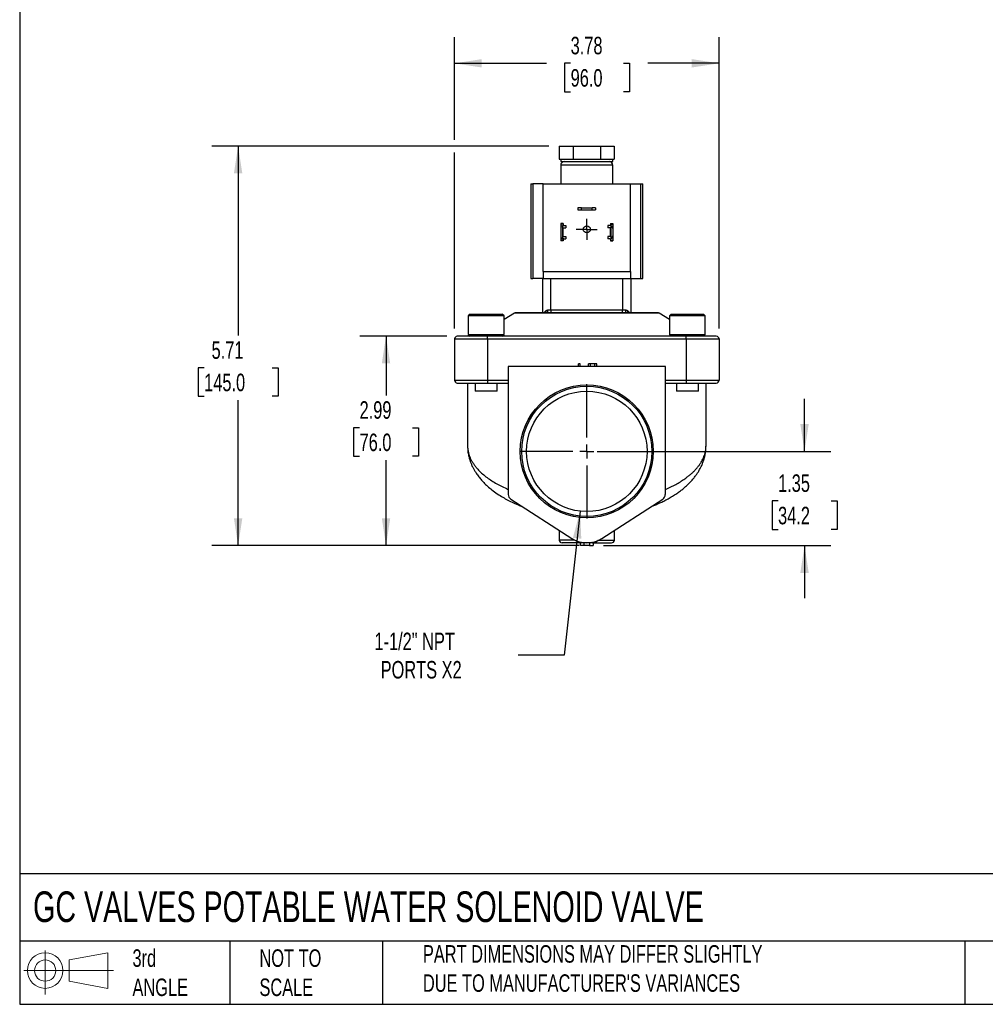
# Model space of a CAD drawing. Header units: inches. Extents: x 0.7 to 32.2, y 0.7 to 24.8.
# Tile 1 of 4: x 0.7 to 14.5, y 0.7 to 14.8. Entities that reach past the tile are written whole.
import ezdxf

# ---------------------------------------------------------------- set-up
doc = ezdxf.new("R2010")
doc.units = ezdxf.units.IN
doc.header["$LTSCALE"] = 3
doc.header["$MEASUREMENT"] = 0
doc.linetypes.add('SLD-Center', pattern=[0.75, 0.6, -0.05, 0.05, -0.05])
doc.linetypes.add('SLD-Solid', pattern=[0])
doc.layers.add('CENTER', color=40, linetype='SLD-Center')
doc.layers.add('SLD-DEFPOINTS', color=7, linetype='Continuous')
doc.layers.add('DIMENSIONS', color=140, linetype='SLD-Solid', lineweight=25)
doc.layers.add('TEXT', color=140, linetype='SLD-Solid', lineweight=25)
doc.styles.add('SLDTEXTSTYLE0', font='TXT', dxfattribs={"width": 0.7})
doc.dimstyles.new('SLDDIMSTYLE0', dxfattribs={"dimtxt": 0.254883, "dimasz": 0.39, "dimexe": 0, "dimexo": 0.0625, "dimgap": 0.063721, "dimtad": 0, "dimtih": 1, "dimtoh": 1, "dimrnd": 1e-09, "dimzin": 12, "dimdsep": 46, "dimtxsty": 'SLDTEXTSTYLE0', "dimsah": 1, "dimcen": 0.09, "dimadec": 0, "dimazin": 3, "dimtfac": 1, "dimtmove": 0, "dimatfit": 0, "dimfxl": 0, "dimfrac": 2, "dimtolj": 1, "dimtzin": 12, "dimarcsym": 0})
doc.dimstyles.new('SLDDIMSTYLE1', dxfattribs={"dimtxt": 0.254883, "dimasz": 0.39, "dimexe": 0, "dimexo": 0.0625, "dimgap": 0.063721, "dimtad": 0, "dimtih": 1, "dimtoh": 1, "dimrnd": 1e-09, "dimzin": 12, "dimdsep": 46, "dimtxsty": 'SLDTEXTSTYLE0', "dimsah": 1, "dimcen": 0.09, "dimadec": 0, "dimazin": 3, "dimtfac": 1, "dimtofl": 0, "dimtmove": 0, "dimatfit": 3, "dimfxl": 0, "dimfrac": 2, "dimtolj": 1, "dimtzin": 12, "dimarcsym": 0})
doc.dimstyles.new('SLDDIMSTYLE2', dxfattribs={"dimtxt": 0.254883, "dimasz": 0.39, "dimexe": 0, "dimexo": 0.0625, "dimgap": 0.063721, "dimtad": 0, "dimtih": 1, "dimtoh": 1, "dimrnd": 1e-09, "dimzin": 12, "dimdsep": 46, "dimtxsty": 'SLDTEXTSTYLE0', "dimsah": 1, "dimcen": 0, "dimadec": 0, "dimazin": 3, "dimtfac": 1, "dimtofl": 0, "dimtmove": 0, "dimatfit": 3, "dimfxl": 0, "dimfrac": 2, "dimtolj": 1, "dimtzin": 12, "dimarcsym": 0})

# ---------------------------------------------------------------- blocks, each defined once
blk = doc.blocks.new('Block11')
at = {"color": 7, "linetype": 'SLD-Solid', "lineweight": 18}
for p, q in [((0.306, 0.627), (0.306, 0)), ((0.647, 0.492), (1.202, 0.594)), ((1.202, 0.594), (1.202, 0.086)), ((0.647, 0.189), (0.647, 0.492)), ((0, 0.34), (1.284, 0.34)), ((0.647, 0.189), (1.202, 0.086))]:
    blk.add_line(p, q, dxfattribs=at)
for radius in [0.254, 0.152]:
    blk.add_circle((0.306, 0.34), radius, dxfattribs=at)
blk = doc.blocks.new('Block12')
at = {"layer": 'SLD-DEFPOINTS'}
blk.add_blockref('Block11', (0, 0), dxfattribs=at)
blk = doc.blocks.new('_D')
at = {"layer": 'DIMENSIONS'}
for p, q in [((11.961, 8.65), (11.961, 9.4)), ((9.001, 8.65), (12.336, 8.65)), ((11.583, 7.941), (11.497, 7.941)), ((11.497, 7.941), (11.497, 7.536)), ((12.34, 7.941), (12.426, 7.941)), ((12.426, 7.941), (12.426, 7.536)), ((11.497, 7.536), (11.583, 7.536)), ((12.426, 7.536), (12.34, 7.536)), ((9.09, 7.304), (12.336, 7.304)), ((11.961, 7.304), (11.961, 6.554))]:
    blk.add_line(p, q, dxfattribs=at)
for points in [[(11.961, 8.65), (12.021, 9.04), (11.901, 9.04)], [(11.961, 7.304), (11.901, 6.914), (12.021, 6.914)]]:
    blk.add_solid(points, dxfattribs=at)
at = {"layer": 'DIMENSIONS', "char_height": 0.25, "attachment_point": 1, "style": 'SLDTEXTSTYLE0'}
for s, insert in [('1.35', (11.583, 8.321)), ('34.2', (11.583, 7.858))]:
    blk.add_mtext(s, dxfattribs=dict(at, insert=insert))
blk = doc.blocks.new('_D_1')
at = {"layer": 'DIMENSIONS'}
for p, q in [((6.851, 10.296), (5.608, 10.296)), ((5.983, 10.296), (5.983, 9.449)), ((5.605, 8.986), (5.519, 8.986)), ((5.519, 8.986), (5.519, 8.581)), ((6.362, 8.986), (6.448, 8.986)), ((6.448, 8.986), (6.448, 8.581)), ((5.519, 8.581), (5.605, 8.581)), ((6.448, 8.581), (6.362, 8.581)), ((5.983, 7.304), (5.983, 8.524)), ((8.612, 7.304), (5.608, 7.304))]:
    blk.add_line(p, q, dxfattribs=at)
for points in [[(5.983, 10.296), (5.923, 9.906), (6.043, 9.906)], [(5.983, 7.304), (6.043, 7.694), (5.923, 7.694)]]:
    blk.add_solid(points, dxfattribs=at)
at = {"layer": 'DIMENSIONS', "char_height": 0.25, "attachment_point": 1, "style": 'SLDTEXTSTYLE0'}
for s, insert in [('2.99', (5.605, 9.366)), ('76.0', (5.605, 8.904))]:
    blk.add_mtext(s, dxfattribs=dict(at, insert=insert))
blk = doc.blocks.new('_D_2')
at = {"layer": 'DIMENSIONS'}
for p, q in [((8.308, 13.012), (3.495, 13.012)), ((3.87, 13.012), (3.87, 10.305)), ((3.385, 9.843), (3.3, 9.843)), ((3.3, 9.843), (3.3, 9.438)), ((4.355, 9.843), (4.44, 9.843)), ((4.44, 9.843), (4.44, 9.438)), ((3.3, 9.438), (3.385, 9.438)), ((4.44, 9.438), (4.355, 9.438)), ((3.87, 7.304), (3.87, 9.381)), ((8.74, 7.304), (3.495, 7.304))]:
    blk.add_line(p, q, dxfattribs=at)
for points in [[(3.87, 13.012), (3.81, 12.622), (3.93, 12.622)], [(3.87, 7.304), (3.93, 7.694), (3.81, 7.694)]]:
    blk.add_solid(points, dxfattribs=at)
at = {"layer": 'DIMENSIONS', "char_height": 0.25, "attachment_point": 1, "style": 'SLDTEXTSTYLE0'}
for s, insert in [('5.71', (3.491, 10.222)), ('145.0', (3.385, 9.76))]:
    blk.add_mtext(s, dxfattribs=dict(at, insert=insert))
blk = doc.blocks.new('_D_3')
at = {"layer": 'DIMENSIONS'}
for p, q in [((6.961, 13.102), (6.961, 14.569)), ((10.741, 10.406), (10.741, 14.569)), ((6.961, 14.194), (8.274, 14.194)), ((8.62, 14.194), (8.534, 14.194)), ((8.534, 14.194), (8.534, 13.788)), ((9.377, 14.194), (9.463, 14.194)), ((9.463, 14.194), (9.463, 13.788)), ((10.741, 14.194), (9.722, 14.194)), ((8.534, 13.788), (8.62, 13.788)), ((9.463, 13.788), (9.377, 13.788)), ((6.961, 10.406), (6.961, 12.922))]:
    blk.add_line(p, q, dxfattribs=at)
for points in [[(6.961, 14.194), (7.351, 14.134), (7.351, 14.254)], [(10.741, 14.194), (10.351, 14.254), (10.351, 14.134)]]:
    blk.add_solid(points, dxfattribs=at)
at = {"layer": 'DIMENSIONS', "char_height": 0.25, "attachment_point": 1, "style": 'SLDTEXTSTYLE0'}
for s, insert in [('3.78', (8.62, 14.573)), ('96.0', (8.62, 14.111))]:
    blk.add_mtext(s, dxfattribs=dict(at, insert=insert))
blk = doc.blocks.new('_D_4')
at = {"layer": 'DIMENSIONS'}
for p, q in [((8.755, 7.796), (8.526, 5.738)), ((8.526, 5.738), (7.869, 5.738))]:
    blk.add_line(p, q, dxfattribs=at)
blk.add_solid([(8.755, 7.796), (8.653, 7.415), (8.772, 7.402)], dxfattribs=at)
at = {"layer": 'DIMENSIONS', "char_height": 0.25, "attachment_point": 1, "style": 'SLDTEXTSTYLE0'}
for s, insert in [('1-1/2" NPT', (5.817, 6.06)), ('PORTS X2', (5.906, 5.655))]:
    blk.add_mtext(s, dxfattribs=dict(at, insert=insert))
blk = doc.blocks.new('SW_CENTERMARKSYMBOL_0')
at = {"layer": 'CENTER', "color": 0}
for p, q in [((0, 0.1), (0, 0.14975)), ((-0.1, 0), (-0.14975, 0)), ((0, 0), (-0.1, 0)), ((0, 0), (0, 0.1)), ((0, 0), (0, -0.1)), ((0, 0), (0.1, 0)), ((0.1, 0), (0.14975, 0)), ((0, -0.1), (0, -0.14975))]:
    blk.add_line(p, q, dxfattribs=at)
blk = doc.blocks.new('SW_CENTERMARKSYMBOL_1')
at = {"layer": 'CENTER', "color": 0}
for p, q in [((0, 0.2), (0, 0.9595)), ((-0.2, 0), (-0.9595, 0)), ((0, 0), (-0.1, 0)), ((0, 0), (0, 0.1)), ((0, 0), (0, -0.1)), ((0, 0), (0.1, 0)), ((0.2, 0), (0.9595, 0)), ((0, -0.2), (0, -0.9595))]:
    blk.add_line(p, q, dxfattribs=at)

msp = doc.modelspace()

# ---------------------------------------------------------------- linework, layer by layer
for p, q in [((8.458, 13.012), (8.458, 12.826)), ((8.458, 13.012), (8.654, 13.012)), ((8.654, 13.012), (8.654, 12.826)), ((8.654, 13.012), (9.048, 13.012)), ((9.048, 13.012), (9.048, 12.826)), ((9.048, 13.012), (9.244, 13.012)), ((9.244, 13.012), (9.244, 12.826)), ((8.458, 12.826), (8.48, 12.826)), ((8.478, 12.826), (8.478, 12.789)), ((8.48, 12.826), (8.632, 12.826)), ((8.632, 12.826), (8.654, 12.826)), ((8.654, 12.826), (8.699, 12.826)), ((8.699, 12.826), (9.003, 12.826)), ((9.003, 12.826), (9.048, 12.826)), ((9.048, 12.826), (9.07, 12.826)), ((9.07, 12.826), (9.222, 12.826)), ((9.222, 12.826), (9.244, 12.826)), ((9.224, 12.789), (9.224, 12.826)), ((8.478, 12.789), (9.224, 12.789)), ((8.478, 12.739), (8.478, 12.472)), ((9.224, 12.739), (8.478, 12.739)), ((9.224, 12.472), (9.224, 12.739)), ((8.051, 12.472), (8.051, 11.122)), ((8.051, 12.472), (8.082, 12.472)), ((8.082, 12.472), (8.082, 11.122)), ((8.226, 12.472), (8.082, 12.472)), ((8.226, 12.472), (9.476, 12.472)), ((8.226, 11.222), (8.226, 12.472)), ((9.476, 11.222), (9.476, 12.472)), ((9.476, 12.472), (9.62, 12.472)), ((9.62, 12.472), (9.62, 11.122)), ((9.62, 12.472), (9.651, 12.472)), ((9.651, 11.122), (9.651, 12.472)), ((8.724, 12.131), (8.724, 12.099)), ((8.774, 12.131), (8.724, 12.131)), ((8.724, 12.099), (8.774, 12.099)), ((8.774, 12.099), (8.774, 12.131)), ((8.774, 12.131), (8.927, 12.131)), ((8.774, 12.099), (8.927, 12.099)), ((8.927, 12.099), (8.927, 12.131)), ((8.977, 12.131), (8.927, 12.131)), ((8.927, 12.099), (8.977, 12.099)), ((8.977, 12.131), (8.977, 12.099)), ((8.512, 11.906), (8.48, 11.906)), ((8.48, 11.906), (8.48, 11.895)), ((8.512, 11.895), (8.48, 11.895)), ((8.48, 11.895), (8.48, 11.835)), ((8.48, 11.835), (8.48, 11.728)), ((8.506, 11.873), (8.506, 11.69)), ((8.512, 11.906), (8.512, 11.895)), ((8.512, 11.895), (8.512, 11.875)), ((8.512, 11.724), (8.512, 11.839)), ((8.518, 11.845), (8.551, 11.845)), ((8.521, 11.876), (8.551, 11.876)), ((8.551, 11.876), (8.551, 11.845)), ((9.151, 11.876), (9.151, 11.845)), ((9.181, 11.876), (9.151, 11.876)), ((9.184, 11.845), (9.151, 11.845)), ((9.19, 11.906), (9.222, 11.906)), ((9.19, 11.906), (9.19, 11.895)), ((9.19, 11.895), (9.222, 11.895)), ((9.19, 11.895), (9.19, 11.875)), ((9.19, 11.724), (9.19, 11.839)), ((9.196, 11.873), (9.196, 11.69)), ((9.222, 11.906), (9.222, 11.895)), ((9.222, 11.895), (9.222, 11.835)), ((9.222, 11.835), (9.222, 11.728)), ((8.48, 11.728), (8.48, 11.668)), ((8.512, 11.688), (8.512, 11.668)), ((8.518, 11.718), (8.551, 11.718)), ((8.521, 11.687), (8.551, 11.687)), ((8.551, 11.718), (8.551, 11.687)), ((9.151, 11.718), (9.151, 11.687)), ((9.184, 11.718), (9.151, 11.718)), ((9.181, 11.687), (9.151, 11.687)), ((9.19, 11.688), (9.19, 11.668)), ((9.222, 11.728), (9.222, 11.668)), ((8.512, 11.668), (8.48, 11.668)), ((8.48, 11.668), (8.48, 11.656)), ((8.512, 11.656), (8.48, 11.656)), ((8.512, 11.668), (8.512, 11.656)), ((9.19, 11.668), (9.222, 11.668)), ((9.19, 11.668), (9.19, 11.656)), ((9.19, 11.656), (9.222, 11.656)), ((9.222, 11.668), (9.222, 11.656)), ((8.051, 11.122), (8.082, 11.122)), ((8.226, 11.122), (8.082, 11.122)), ((8.221, 10.63), (8.221, 11.122)), ((8.226, 11.222), (9.476, 11.222)), ((8.226, 11.222), (8.226, 11.122)), ((8.226, 11.122), (9.476, 11.122)), ((8.339, 10.67), (8.339, 11.122)), ((9.363, 11.122), (9.363, 10.67)), ((9.476, 11.222), (9.476, 11.122)), ((9.476, 11.122), (9.62, 11.122)), ((9.481, 11.122), (9.481, 10.63)), ((9.62, 11.122), (9.651, 11.122)), ((7.184, 10.611), (7.158, 10.585)), ((7.158, 10.585), (7.158, 10.321)), ((7.67, 10.585), (7.158, 10.585)), ((7.184, 10.611), (7.644, 10.611)), ((7.67, 10.585), (7.644, 10.611)), ((7.818, 10.625), (7.67, 10.535)), ((7.67, 10.321), (7.67, 10.585)), ((9.884, 10.625), (7.818, 10.625)), ((9.864, 10.63), (7.838, 10.63)), ((8.296, 10.67), (8.339, 10.67)), ((8.339, 10.67), (8.339, 10.63)), ((8.339, 10.67), (9.363, 10.67)), ((9.363, 10.63), (9.363, 10.67)), ((9.363, 10.67), (9.406, 10.67)), ((10.032, 10.535), (9.884, 10.625)), ((10.058, 10.611), (10.032, 10.585)), ((10.032, 10.585), (10.032, 10.321)), ((10.544, 10.585), (10.032, 10.585)), ((10.058, 10.611), (10.518, 10.611)), ((10.544, 10.585), (10.518, 10.611)), ((10.544, 10.321), (10.544, 10.585)), ((7.434, 10.296), (7.001, 10.296)), ((7.158, 10.321), (7.184, 10.296)), ((7.158, 10.321), (7.67, 10.321)), ((7.434, 10.256), (7.434, 10.296)), ((10.268, 10.296), (7.434, 10.296)), ((7.644, 10.296), (7.67, 10.321)), ((7.65, 10.301), (10.052, 10.301)), ((10.032, 10.321), (10.058, 10.296)), ((10.032, 10.321), (10.544, 10.321)), ((10.268, 10.256), (10.268, 10.296)), ((10.701, 10.296), (10.268, 10.296)), ((10.518, 10.296), (10.544, 10.321)), ((6.961, 10.256), (6.961, 9.666)), ((6.961, 10.256), (7.434, 10.256)), ((7.434, 10.256), (7.434, 9.666)), ((7.434, 10.256), (10.268, 10.256)), ((10.268, 10.256), (10.268, 9.666)), ((10.268, 10.256), (10.741, 10.256)), ((10.741, 10.256), (10.741, 9.666)), ((7.729, 9.863), (7.729, 8.035)), ((9.973, 9.863), (7.729, 9.863)), ((8.731, 9.863), (8.731, 9.902)), ((8.757, 9.902), (8.731, 9.902)), ((8.757, 9.863), (8.757, 9.902)), ((8.875, 9.863), (8.875, 9.902)), ((8.902, 9.902), (8.875, 9.902)), ((8.902, 9.863), (8.902, 9.902)), ((8.903, 9.902), (8.902, 9.902)), ((8.903, 9.863), (8.903, 9.902)), ((8.966, 9.902), (8.903, 9.902)), ((8.966, 9.863), (8.966, 9.902)), ((8.995, 9.902), (8.966, 9.902)), ((8.995, 9.863), (8.995, 9.902)), ((9.973, 8.035), (9.973, 9.863)), ((6.961, 9.666), (7.434, 9.666)), ((7.001, 9.626), (7.434, 9.626)), ((7.148, 9.626), (7.148, 8.729)), ((7.256, 9.626), (7.256, 9.508)), ((7.434, 9.666), (7.729, 9.666)), ((7.434, 9.666), (7.434, 9.626)), ((7.434, 9.626), (7.729, 9.626)), ((7.571, 9.508), (7.571, 9.626)), ((9.973, 9.666), (10.268, 9.666)), ((9.973, 9.626), (10.268, 9.626)), ((10.13, 9.626), (10.13, 9.508)), ((10.268, 9.666), (10.741, 9.666)), ((10.268, 9.666), (10.268, 9.626)), ((10.268, 9.626), (10.701, 9.626)), ((10.445, 9.508), (10.445, 9.626)), ((10.554, 8.729), (10.554, 9.626)), ((7.571, 9.508), (7.256, 9.508)), ((10.445, 9.508), (10.13, 9.508)), ((7.148, 8.729), (7.148, 8.726)), ((10.554, 8.725), (10.554, 8.729)), ((7.765, 7.969), (8.637, 7.406)), ((9.064, 7.406), (9.937, 7.969)), ((8.457, 7.522), (8.457, 7.382)), ((9.245, 7.382), (9.245, 7.522)), ((8.679, 7.382), (8.457, 7.382)), ((8.762, 7.304), (8.762, 7.343)), ((8.773, 7.344), (8.772, 7.344)), ((8.772, 7.344), (8.772, 7.343)), ((8.773, 7.343), (8.772, 7.343)), ((8.773, 7.344), (8.773, 7.343)), ((8.812, 7.304), (8.812, 7.343)), ((8.89, 7.343), (8.89, 7.304)), ((8.93, 7.344), (8.929, 7.344)), ((8.929, 7.344), (8.929, 7.343)), ((8.93, 7.343), (8.929, 7.343)), ((8.93, 7.344), (8.93, 7.343)), ((8.93, 7.343), (9.205, 7.343)), ((8.94, 7.343), (8.94, 7.304)), ((9.009, 7.373), (9.01, 7.374)), ((9.023, 7.382), (9.245, 7.382)), ((8.812, 7.304), (8.762, 7.304)), ((8.89, 7.304), (8.812, 7.304)), ((8.89, 7.304), (8.94, 7.304))]:
    msp.add_line(p, q)
at = {"flags": 128}
for points in [[(8.282, 10.63), (8.285, 10.631), (8.287, 10.633), (8.29, 10.637), (8.292, 10.642), (8.294, 10.648), (8.295, 10.655), (8.296, 10.662), (8.296, 10.67)], [(9.42, 10.63), (9.417, 10.631), (9.415, 10.633), (9.412, 10.637), (9.41, 10.642), (9.408, 10.648), (9.407, 10.655), (9.406, 10.662), (9.406, 10.67)]]:
    msp.add_lwpolyline(points, dxfattribs=at)
for centre, radius in [((8.851, 11.822), 0.0497), ((8.851, 8.65), 0.95), ((8.851, 8.65), 0.93), ((8.851, 8.65), 0.86)]:
    msp.add_circle(centre, radius)
for centre, radius, start, end in [((8.528, 12.739), 0.05, 90, 180), ((9.174, 12.739), 0.05, 0, 90), ((8.521, 11.835), 0.041, 111.4452, 180), ((9.181, 11.835), 0.041, 0, 68.5548), ((8.521, 11.728), 0.041, 180, 248.5548), ((9.181, 11.728), 0.041, 291.4452, 0), ((7.838, 10.591), 0.0394, 90, 121.2637), ((8.24, 10.642), 0.0312, 338.3265, 31.7061), ((9.463, 10.642), 0.0325, 149.4334, 200.534), ((9.864, 10.591), 0.0394, 58.7363, 90), ((7.001, 10.256), 0.0394, 90, 180), ((10.701, 10.256), 0.0394, 0, 90), ((7.001, 9.666), 0.0394, 180, 270), ((10.701, 9.666), 0.0394, 270, 0), ((7.808, 8.035), 0.0787, 180, 237.1479), ((9.894, 8.035), 0.0787, 302.8521, 0), ((8.497, 7.382), 0.0394, 180, 270), ((8.851, 7.737), 0.394, 237.1479, 302.8521), ((8.772, 7.461), 0.118, 227.2874, 270), ((8.78, 7.341), 0.0087, 95.8997, 157.742), ((8.781, 7.341), 0.00865, 95.7822, 157.5788), ((8.921, 7.341), 0.00865, 22.4212, 84.2178), ((8.922, 7.341), 0.0087, 22.2582, 84.1004), ((8.93, 7.461), 0.118, 270, 312.7126), ((9.205, 7.382), 0.0394, 270, 0)]:
    msp.add_arc(centre, radius, start, end)
for points in [[(8.506, 11.873), (8.511, 11.875), (8.516, 11.876), (8.521, 11.876)], [(9.196, 11.873), (9.191, 11.875), (9.186, 11.876), (9.181, 11.876)], [(8.521, 11.687), (8.516, 11.687), (8.511, 11.688), (8.506, 11.69)], [(9.181, 11.687), (9.186, 11.687), (9.191, 11.688), (9.196, 11.69)]]:
    msp.add_open_spline(points, degree=3)
for points, knots in [([(8.512, 11.839), (8.512, 11.84), (8.513, 11.842), (8.515, 11.844), (8.517, 11.845), (8.518, 11.845)], [0, 0, 0, 0, 0.5, 0.5, 1, 1, 1, 1]), ([(9.19, 11.839), (9.19, 11.84), (9.189, 11.842), (9.187, 11.844), (9.185, 11.845), (9.184, 11.845)], [0, 0, 0, 0, 0.5, 0.5, 1, 1, 1, 1]), ([(8.512, 11.724), (8.512, 11.723), (8.513, 11.721), (8.515, 11.719), (8.517, 11.718), (8.518, 11.718)], [0, 0, 0, 0, 0.5, 0.5, 1, 1, 1, 1]), ([(9.19, 11.724), (9.19, 11.723), (9.189, 11.721), (9.187, 11.719), (9.185, 11.718), (9.184, 11.718)], [0, 0, 0, 0, 0.5, 0.5, 1, 1, 1, 1]), ([(8.243, 10.63), (8.244, 10.633), (8.251, 10.642), (8.26, 10.651), (8.267, 10.658)], [0, 0, 0, 0, 0.238581, 1, 1, 1, 1]), ([(8.267, 10.658), (8.268, 10.659), (8.27, 10.661), (8.273, 10.663), (8.276, 10.665), (8.28, 10.667), (8.284, 10.668), (8.288, 10.669), (8.292, 10.67), (8.295, 10.67), (8.296, 10.67)], [0, 0, 0, 0, 0.1259718, 0.2499046, 0.372667, 0.4951521, 0.6182594, 0.7428747, 0.8698523, 1, 1, 1, 1]), ([(9.406, 10.67), (9.407, 10.67), (9.41, 10.67), (9.414, 10.669), (9.418, 10.668), (9.422, 10.667), (9.426, 10.665), (9.429, 10.663), (9.432, 10.661), (9.434, 10.659), (9.435, 10.658)], [0, 0, 0, 0, 0.130148, 0.257125, 0.381741, 0.504848, 0.627333, 0.750095, 0.874028, 1, 1, 1, 1]), ([(9.435, 10.658), (9.437, 10.656), (9.442, 10.652), (9.448, 10.645), (9.454, 10.638), (9.458, 10.633), (9.459, 10.63)], [0, 0, 0, 0, 0.215224, 0.469106, 0.761653, 1, 1, 1, 1]), ([(7.148, 8.726), (7.149, 8.703), (7.15, 8.658), (7.161, 8.595), (7.175, 8.541), (7.19, 8.497), (7.206, 8.455), (7.225, 8.416), (7.247, 8.376), (7.274, 8.333), (7.306, 8.288), (7.347, 8.239), (7.393, 8.189), (7.448, 8.138), (7.515, 8.084), (7.588, 8.033), (7.666, 7.985), (7.743, 7.944), (7.812, 7.911), (7.874, 7.884), (7.911, 7.87), (7.93, 7.863)], [0, 0, 0, 0, 0.061469, 0.119473, 0.169904, 0.212825, 0.250709, 0.294501, 0.332241, 0.370922, 0.426634, 0.477851, 0.533349, 0.597018, 0.660747, 0.73525, 0.80123, 0.861277, 0.923075, 0.959455, 1, 1, 1, 1]), ([(7.148, 8.726), (7.148, 8.721), (7.148, 8.709), (7.15, 8.692), (7.152, 8.676), (7.154, 8.661), (7.158, 8.637), (7.167, 8.604), (7.182, 8.564), (7.2, 8.524), (7.223, 8.485), (7.25, 8.447), (7.285, 8.403), (7.332, 8.354), (7.392, 8.301), (7.457, 8.253), (7.527, 8.208), (7.602, 8.166), (7.669, 8.132), (7.713, 8.114), (7.729, 8.107)], [0, 0, 0, 0, 0.023984, 0.050031, 0.073754, 0.095152, 0.114225, 0.17994, 0.239856, 0.293973, 0.355896, 0.414747, 0.470528, 0.55993, 0.645466, 0.727152, 0.805009, 0.883164, 0.959212, 1, 1, 1, 1]), ([(9.773, 7.863), (9.789, 7.869), (9.825, 7.883), (9.879, 7.906), (9.938, 7.933), (9.998, 7.964), (10.06, 7.999), (10.12, 8.037), (10.174, 8.075), (10.221, 8.111), (10.264, 8.147), (10.306, 8.187), (10.346, 8.229), (10.383, 8.272), (10.413, 8.312), (10.44, 8.351), (10.461, 8.387), (10.479, 8.42), (10.492, 8.448), (10.504, 8.476), (10.516, 8.509), (10.53, 8.551), (10.542, 8.603), (10.552, 8.663), (10.553, 8.704), (10.553, 8.725)], [0, 0, 0, 0, 0.0334883, 0.0756265, 0.1210657, 0.1675784, 0.2187974, 0.2745122, 0.326304, 0.3702504, 0.4141857, 0.4601898, 0.5105161, 0.558792, 0.6046989, 0.6409184, 0.6807151, 0.7146929, 0.7422443, 0.7642593, 0.7949767, 0.8344133, 0.8825671, 0.9394088, 1, 1, 1, 1]), ([(9.973, 8.107), (9.981, 8.11), (10.014, 8.124), (10.07, 8.151), (10.139, 8.187), (10.206, 8.227), (10.26, 8.264), (10.306, 8.299), (10.342, 8.329), (10.377, 8.361), (10.408, 8.393), (10.435, 8.425), (10.461, 8.459), (10.483, 8.492), (10.502, 8.525), (10.518, 8.558), (10.531, 8.591), (10.54, 8.623), (10.547, 8.654), (10.552, 8.688), (10.553, 8.713), (10.554, 8.725)], [0, 0, 0, 0, 0.020462, 0.08788, 0.157245, 0.228579, 0.301901, 0.350984, 0.401556, 0.453621, 0.504146, 0.55355, 0.605008, 0.658522, 0.704612, 0.753994, 0.806668, 0.851652, 0.893452, 0.944555, 1, 1, 1, 1]), ([(8.769, 7.343), (8.749, 7.343), (8.709, 7.343), (8.651, 7.343), (8.599, 7.343), (8.554, 7.343), (8.521, 7.343), (8.5, 7.343), (8.498, 7.343), (8.497, 7.343)], [0, 0, 0, 0, 0.130158, 0.268611, 0.413252, 0.55934, 0.711099, 0.858783, 1, 1, 1, 1]), ([(8.692, 7.374), (8.692, 7.375), (8.691, 7.375), (8.69, 7.376), (8.689, 7.377), (8.689, 7.378), (8.688, 7.378), (8.688, 7.378), (8.688, 7.378)], [0, 0, 0, 0, 0.110436, 0.228049, 0.357667, 0.502925, 0.741238, 1, 1, 1, 1]), ([(8.69, 7.376), (8.69, 7.376), (8.69, 7.376), (8.692, 7.375), (8.693, 7.374), (8.693, 7.373)], [0, 0, 0, 0, 0.023385, 0.49438, 1, 1, 1, 1]), ([(8.772, 7.344), (8.77, 7.344), (8.766, 7.344), (8.759, 7.345), (8.752, 7.346), (8.746, 7.348), (8.739, 7.35), (8.732, 7.352), (8.725, 7.355), (8.717, 7.358), (8.71, 7.362), (8.705, 7.365), (8.701, 7.367), (8.699, 7.369), (8.697, 7.371), (8.695, 7.372), (8.694, 7.373), (8.693, 7.374), (8.692, 7.374), (8.692, 7.374), (8.692, 7.374)], [0, 0, 0, 0, 0.0736969, 0.1491187, 0.2263116, 0.305329, 0.3862292, 0.4690741, 0.553927, 0.6518098, 0.7403186, 0.8194968, 0.8597335, 0.8947623, 0.9245901, 0.9492414, 0.968777, 0.9833416, 0.9933241, 1, 1, 1, 1]), ([(8.851, 7.343), (8.849, 7.343), (8.845, 7.343), (8.836, 7.343), (8.826, 7.343), (8.815, 7.343), (8.801, 7.343), (8.787, 7.344), (8.776, 7.344), (8.773, 7.344)], [0, 0, 0, 0, 0.082724, 0.162174, 0.313212, 0.464355, 0.583904, 0.853845, 1, 1, 1, 1]), ([(8.851, 7.343), (8.842, 7.343), (8.831, 7.343), (8.82, 7.343), (8.816, 7.343), (8.814, 7.343), (8.813, 7.343), (8.812, 7.343), (8.812, 7.343), (8.812, 7.343), (8.812, 7.343), (8.796, 7.343), (8.783, 7.343), (8.773, 7.343)], [0, 0, 0, 0, 0.25, 0.375, 0.4375, 0.46875, 0.484375, 0.492188, 0.496094, 0.496094, 0.5, 0.5, 1, 1, 1, 1]), ([(8.929, 7.344), (8.926, 7.344), (8.92, 7.344), (8.911, 7.344), (8.901, 7.343), (8.889, 7.343), (8.876, 7.343), (8.865, 7.343), (8.859, 7.343), (8.854, 7.343), (8.852, 7.343), (8.851, 7.343)], [0, 0, 0, 0, 0.108614, 0.228134, 0.358466, 0.4997, 0.69872, 0.836521, 0.915053, 0.956725, 1, 1, 1, 1]), ([(8.929, 7.343), (8.924, 7.343), (8.915, 7.343), (8.903, 7.343), (8.897, 7.343), (8.893, 7.343), (8.892, 7.343), (8.891, 7.343), (8.89, 7.343), (8.89, 7.343), (8.89, 7.343), (8.881, 7.343), (8.868, 7.343), (8.851, 7.343)], [0, 0, 0, 0, 0.25, 0.375, 0.4375, 0.46875, 0.484375, 0.492187, 0.496094, 0.496094, 0.5, 0.5, 1, 1, 1, 1]), ([(9.01, 7.374), (9.01, 7.374), (9.01, 7.374), (9.009, 7.374), (9.009, 7.373), (9.008, 7.373), (9.007, 7.372), (9.006, 7.371), (9.005, 7.37), (9.003, 7.369), (9, 7.367), (8.995, 7.364), (8.988, 7.36), (8.977, 7.354), (8.965, 7.35), (8.953, 7.347), (8.941, 7.345), (8.933, 7.344), (8.93, 7.344)], [0, 0, 0, 0, 0.004611, 0.010789, 0.019304, 0.030447, 0.044344, 0.061054, 0.080608, 0.109464, 0.142731, 0.180418, 0.302664, 0.446024, 0.59319, 0.734365, 0.869873, 1, 1, 1, 1]), ([(9.014, 7.378), (9.014, 7.378), (9.014, 7.378), (9.014, 7.378), (9.013, 7.377), (9.012, 7.377), (9.011, 7.376), (9.01, 7.375), (9.01, 7.374)], [0, 0, 0, 0, 0.176059, 0.341911, 0.499715, 0.688747, 0.852195, 1, 1, 1, 1]), ([(9.01, 7.374), (9.01, 7.374), (9.011, 7.375), (9.012, 7.376), (9.012, 7.376), (9.012, 7.376)], [0, 0, 0, 0, 0.338348, 0.968702, 1, 1, 1, 1])]:
    msp.add_open_spline(points, degree=3, knots=knots)
at = {"layer": 'TEXT'}
for p, q in [((0.75, 24.75), (0.75, 0.75)), ((32.25, 2.613), (0.75, 2.613)), ((32.25, 1.65), (0.75, 1.65)), ((3.75, 1.65), (3.75, 0.75)), ((5.931, 1.65), (5.931, 0.75)), ((14.25, 1.65), (14.25, 0.75)), ((0.75, 0.75), (32.25, 0.75))]:
    msp.add_line(p, q, dxfattribs=at)

# ---------------------------------------------------------------- block references
at = {"layer": 'CENTER'}
for name, p in [('SW_CENTERMARKSYMBOL_0', (8.851, 11.822)), ('SW_CENTERMARKSYMBOL_1', (8.851, 8.65))]:
    msp.add_blockref(name, p, dxfattribs=at)
at = {"layer": 'SLD-DEFPOINTS'}
msp.add_blockref('Block12', (0.808, 0.892), dxfattribs=at)

# ---------------------------------------------------------------- texts
at = {"layer": 'TEXT', "attachment_point": 1, "style": 'SLDTEXTSTYLE0'}
for s, insert, char_height in [('GC VALVES POTABLE WATER SOLENOID VALVE', (0.941, 2.363), 0.4375), ('3rd^JANGLE', (2.361, 1.535), 0.25), ("PART DIMENSIONS MAY DIFFER SLIGHTLY ^JDUE TO MANUFACTURER'S VARIANCES", (6.51, 1.595), 0.25), ('NOT TO^JSCALE', (4.175, 1.535), 0.25)]:
    msp.add_mtext(s, dxfattribs=dict(at, insert=insert, char_height=char_height))

# ---------------------------------------------------------------- dimensions: what is measured, and where the dimension line sits
at = {"layer": 'DIMENSIONS'}
dim = msp.add_linear_dim(base=(10.741, 14.194), p1=(6.961, 10.256), p2=(10.741, 10.256), dimstyle='SLDDIMSTYLE1', dxfattribs=at)
dim.commit()
dim.dimension.update_dxf_attribs({"geometry": '_D_3', "text_midpoint": (8.998, 14.194), "dimtype": 160})
for base, p1, p2, dimstyle, picture, middle in [((3.87, 13.012), (8.89, 7.304), (8.458, 13.012), 'SLDDIMSTYLE1', '_D_2', (3.87, 9.843)), ((5.983, 10.296), (8.762, 7.304), (7.001, 10.296), 'SLDDIMSTYLE1', '_D_1', (5.983, 8.986)), ((11.961, 8.65), (8.94, 7.304), (8.851, 8.65), 'SLDDIMSTYLE0', '_D', (11.961, 7.941))]:
    dim = msp.add_linear_dim(base=base, p1=p1, p2=p2, angle=90, dimstyle=dimstyle, dxfattribs=at)
    dim.commit()
    dim.dimension.update_dxf_attribs({"geometry": picture, "text_midpoint": middle, "dimtype": 160})
dim = msp.add_diameter_dim_2p(p1=(8.946, 9.504), p2=(8.755, 7.796), text='1-1/2" NPT\\PPORTS X2', dimstyle='SLDDIMSTYLE2', override={"dimpost": '<>'}, dxfattribs=at)
dim.commit()
dim.dimension.update_dxf_attribs({"geometry": '_D_4', "text_midpoint": (6.749, 5.738), "dimtype": 163})

doc.saveas('drawing.dxf')
